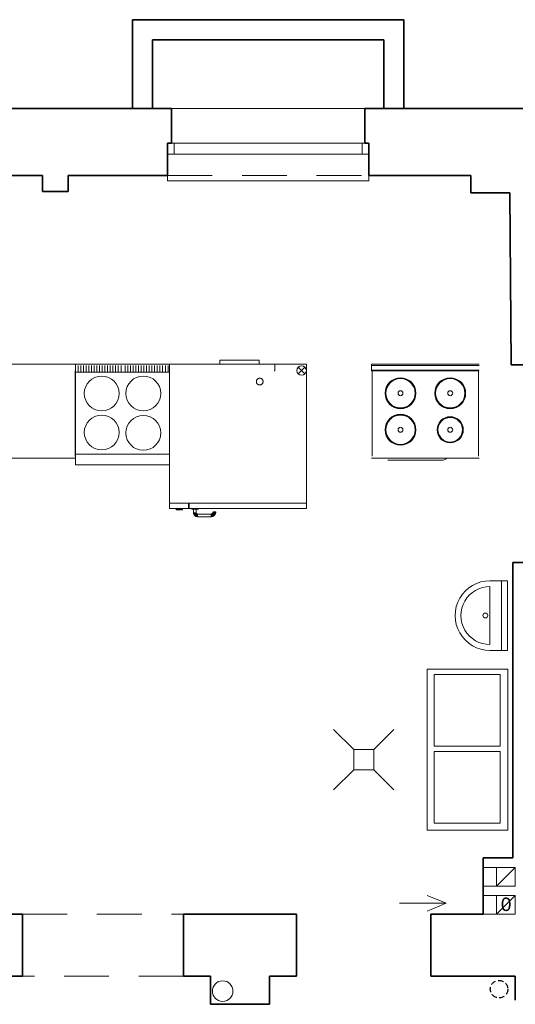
# Model space of a CAD drawing. Extents: x -282929 to -277084, y 175542 to 191450.
# Tile 6 of 30: x -279996 to -279627, y 177250 to 177983. Entities that reach past the tile are written whole.
import ezdxf
from ezdxf.enums import TextEntityAlignment as Align

# ---------------------------------------------------------------- set-up
doc = ezdxf.new("R2010")
doc.units = 0
doc.header["$MEASUREMENT"] = 0
doc.linetypes.add('DASHEDX2', pattern=[1.5, 1, -0.5])
doc.linetypes.add('DGN Style 2', pattern=[55.531736, 33.319042, -22.212694])
for name, color, linetype, lineweight in [('dzrwi', 6, 'CONTINUOUS', 0), ('inwentaryzacja', 7, 'CONTINUOUS', 35), ('kanalizacja', 34, 'CONTINUOUS', 35), ('kominy', 1, 'CONTINUOUS', 0), ('OKNA', 3, 'CONTINUOUS', 20), ('proj.wentylacja', 214, 'CONTINUOUS', 25), ('technologia', 160, 'CONTINUOUS', 35), ('WYPOSAZENIE', 4, 'CONTINUOUS', 0)]:
    doc.layers.add(name, color=color, linetype=linetype, lineweight=lineweight)
doc.styles.add('Style-SWISSLT_1250', font='SWISSLT_1250.shx')

# ---------------------------------------------------------------- blocks, each defined once
blk = doc.blocks.new('*U9')
at = {"layer": 'OKNA', "linetype": 'Continuous'}
for p, q in [((-72, 27), (72, 27)), ((75, 1), (-75, 1)), ((-70, -7), (-70, 1)), ((70, -7), (70, 1)), ((75, -7), (-75, -7)), ((-75, -27), (-75, -23)), ((-75, -27), (75, -27)), ((75, -27), (75, -23))]:
    blk.add_line(p, q, dxfattribs=at)
at = {"layer": 'OKNA', "linetype": 'DGN Style 2'}
blk.add_line((-75, -23), (75, -23), dxfattribs=at)
blk = doc.blocks.new('*U20')
at = {"layer": 'kominy', "linetype": 'Continuous'}
for q in [(-5.78, 3.15), (0, -17.34), (5.78, 3.15)]:
    blk.add_line((0, 17.34), q, dxfattribs=at)
blk = doc.blocks.new('A$C5D6B6965')
at = {"layer": 'WYPOSAZENIE'}
for p, q in [((15, 30), (0, 45)), ((30, 30), (45, 45)), ((15, 30), (30, 30)), ((15, 15), (15, 30)), ((30, 30), (30, 15)), ((15, 15), (0, 0)), ((30, 15), (15, 15)), ((30, 15), (45, 0))]:
    blk.add_line(p, q, dxfattribs=at)

msp = doc.modelspace()

# ---------------------------------------------------------------- linework, layer by layer
at = {"layer": 'dzrwi', "linetype": 'Continuous'}
for p, q in [((-279641.434, 177352.401), (-279651.434, 177352.401)), ((-279651.434, 177338.474), (-279651.434, 177352.401)), ((-279641.434, 177338.401), (-279627.434, 177352.401)), ((-279641.434, 177338.401), (-279651.434, 177338.401)), ((-279641.434, 177331.474), (-279651.434, 177331.474)), ((-279651.434, 177331.474), (-279651.434, 177317.474)), ((-279641.434, 177317.474), (-279627.434, 177331.474)), ((-279641.434, 177317.474), (-279651.434, 177317.474))]:
    msp.add_line(p, q, dxfattribs=at)
at = {"layer": 'dzrwi', "linetype": 'DGN Style 2'}
for p, q in [((-279994.434, 177317.474), (-279874.434, 177317.474)), ((-279874.434, 177271.474), (-279994.434, 177271.474))]:
    msp.add_line(p, q, dxfattribs=at)
at = {"layer": 'dzrwi', "linetype": 'Continuous', "flags": 128}
for points in [[(-279641.434, 177352.401), (-279627.434, 177352.401), (-279627.434, 177338.401), (-279641.434, 177338.401)], [(-279641.434, 177331.474), (-279627.434, 177331.474), (-279627.434, 177317.474), (-279641.434, 177317.474)]]:
    msp.add_lwpolyline(points, close=True, dxfattribs=at)
at = {"layer": 'inwentaryzacja'}
for p, q in [((-279710.434, 177983.474), (-279912.434, 177983.474)), ((-279912.434, 177983.474), (-279912.434, 177917.474)), ((-279710.434, 177983.474), (-279710.434, 177917.474)), ((-279725.434, 177968.474), (-279897.434, 177968.474)), ((-279897.434, 177968.474), (-279897.434, 177917.474)), ((-279725.434, 177968.474), (-279725.434, 177917.474)), ((-280042.434, 177917.474), (-279883.434, 177917.474)), ((-279883.434, 177891.474), (-279883.434, 177917.474)), ((-279739.434, 177917.474), (-279582.434, 177917.474)), ((-279739.434, 177891.474), (-279739.434, 177917.474)), ((-279886.434, 177867.474), (-279886.434, 177891.474)), ((-279886.434, 177891.474), (-279883.434, 177891.474)), ((-279736.434, 177891.474), (-279739.434, 177891.474)), ((-279736.434, 177867.474), (-279736.434, 177891.474)), ((-280039.434, 177867.474), (-279979.434, 177867.474)), ((-279979.434, 177867.474), (-279979.434, 177855.474)), ((-279960.434, 177867.474), (-279960.434, 177855.474)), ((-279960.434, 177867.474), (-279886.434, 177867.474)), ((-279736.434, 177867.474), (-279660.434, 177867.474)), ((-279660.434, 177867.474), (-279660.434, 177854.474)), ((-279979.434, 177855.474), (-279960.434, 177855.474)), ((-279660.434, 177854.474), (-279631.434, 177854.474)), ((-279631.434, 177854.474), (-279630.4, 177726.474)), ((-279582.434, 177726.474), (-279630.4, 177726.474)), ((-279582.434, 177579.474), (-279629.212, 177579.474)), ((-279629.212, 177359.474), (-279629.212, 177579.474)), ((-279651.434, 177359.474), (-279651.434, 177317.474)), ((-279651.434, 177359.474), (-279629.212, 177359.474)), ((-280057.434, 177317.474), (-279994.434, 177317.474)), ((-279994.434, 177271.474), (-279994.434, 177317.474)), ((-279874.434, 177271.474), (-279874.434, 177317.474)), ((-279874.434, 177317.474), (-279790.434, 177317.474)), ((-279790.434, 177271.474), (-279790.434, 177317.474)), ((-279690.434, 177317.474), (-279651.434, 177317.474)), ((-279690.434, 177271.474), (-279690.434, 177317.474)), ((-280057.434, 177271.474), (-279994.434, 177271.474)), ((-279874.434, 177271.474), (-279854.434, 177271.474)), ((-279854.434, 177271.474), (-279854.434, 177250.474)), ((-279810.434, 177271.474), (-279810.434, 177250.474)), ((-279810.434, 177271.474), (-279790.434, 177271.474)), ((-279690.434, 177271.474), (-279627.434, 177271.474)), ((-279627.434, 177271.474), (-279627.434, 177253.474)), ((-279810.434, 177250.474), (-279854.434, 177250.474))]:
    msp.add_line(p, q, dxfattribs=at)
at = {"layer": 'inwentaryzacja', "linetype": 'Continuous'}
for p, q in [((-279886.434, 177883.474), (-279886.434, 177891.474)), ((-279736.434, 177883.474), (-279736.434, 177891.474))]:
    msp.add_line(p, q, dxfattribs=at)
at = {"layer": 'kanalizacja', "color": 34, "linetype": 'Continuous', "lineweight": 20}
msp.add_circle((-279845.312, 177260.298), 7.66, dxfattribs=at)
at = {"layer": 'proj.wentylacja', "linetype": 'DASHEDX2', "ltscale": 4}
msp.add_circle((-279639.54, 177261.772), 6.5, dxfattribs=at)
at = {"layer": 'WYPOSAZENIE', "color": 4}
for p, q in [((-279955.006, 177727.088), (-279955.006, 177723.088)), ((-279885.006, 177727.088), (-279955.006, 177727.088)), ((-279955.006, 177727.088), (-279955.006, 177652.088)), ((-279954.994, 177725.967), (-279954.994, 177721.521)), ((-279952.996, 177721.521), (-279952.996, 177725.967)), ((-279950.992, 177725.967), (-279950.992, 177721.521)), ((-279948.994, 177721.521), (-279948.994, 177725.967)), ((-279946.996, 177725.967), (-279946.996, 177721.521)), ((-279944.992, 177721.521), (-279944.992, 177725.967)), ((-279942.993, 177725.967), (-279942.993, 177721.521)), ((-279940.995, 177721.521), (-279940.995, 177725.967)), ((-279938.991, 177725.967), (-279938.991, 177721.521)), ((-279936.993, 177721.521), (-279936.993, 177725.967)), ((-279934.995, 177725.967), (-279934.995, 177721.521)), ((-279932.991, 177721.521), (-279932.991, 177725.967)), ((-279930.993, 177725.967), (-279930.993, 177721.521)), ((-279928.994, 177721.521), (-279928.994, 177725.967)), ((-279926.99, 177725.967), (-279926.99, 177721.521)), ((-279924.992, 177721.521), (-279924.992, 177725.967)), ((-279922.994, 177725.967), (-279922.994, 177721.521)), ((-279920.99, 177721.521), (-279920.99, 177725.967)), ((-279917.996, 177721.521), (-279917.996, 177725.967)), ((-279915.992, 177725.967), (-279915.992, 177721.521)), ((-279913.994, 177721.521), (-279913.994, 177725.967)), ((-279911.996, 177725.967), (-279911.996, 177721.521)), ((-279909.992, 177721.521), (-279909.992, 177725.967)), ((-279907.993, 177725.967), (-279907.993, 177721.521)), ((-279905.995, 177721.521), (-279905.995, 177725.967)), ((-279903.991, 177725.967), (-279903.991, 177721.521)), ((-279901.993, 177721.521), (-279901.993, 177725.967)), ((-279899.995, 177725.967), (-279899.995, 177721.521)), ((-279897.991, 177721.521), (-279897.991, 177725.967)), ((-279895.993, 177725.967), (-279895.993, 177721.521)), ((-279893.994, 177721.521), (-279893.994, 177725.967)), ((-279891.99, 177725.967), (-279891.99, 177721.521)), ((-279889.992, 177721.521), (-279889.992, 177725.967)), ((-279887.994, 177725.967), (-279887.994, 177721.521)), ((-279885.99, 177721.521), (-279885.99, 177725.967)), ((-279885.006, 177619.475), (-279885.006, 177727.088)), ((-279783.005, 177727.087), (-279885.006, 177727.088)), ((-279885.006, 177727.088), (-279885.006, 177619.475)), ((-279783.005, 177727.087), (-279885.006, 177727.088)), ((-279885.006, 177652.088), (-279885.006, 177727.088)), ((-279847.536, 177730.081), (-279847.536, 177727.088)), ((-279847.536, 177730.081), (-279818.236, 177730.081)), ((-279847.536, 177727.088), (-279847.536, 177730.081)), ((-279818.236, 177730.081), (-279847.536, 177730.081)), ((-279818.236, 177727.088), (-279818.236, 177730.081)), ((-279818.236, 177730.081), (-279818.236, 177727.088)), ((-279806.514, 177726.588), (-279806.514, 177727.088)), ((-279806.514, 177726.088), (-279806.514, 177726.588)), ((-279806.514, 177725.988), (-279806.514, 177726.088)), ((-279806.514, 177723.588), (-279806.514, 177725.988)), ((-279806.514, 177722.588), (-279806.514, 177723.588)), ((-279788.982, 177724.762), (-279784.032, 177719.813)), ((-279784.03, 177724.762), (-279788.98, 177719.813)), ((-279783.005, 177727.087), (-279783.006, 177619.474)), ((-279783.005, 177727.087), (-279783.006, 177619.474)), ((-279654.403, 177727.088), (-279734.403, 177727.088)), ((-279734.403, 177726.588), (-279734.403, 177727.088)), ((-279734.403, 177726.088), (-279734.403, 177726.588)), ((-279734.403, 177726.088), (-279654.403, 177726.088)), ((-279734.403, 177725.988), (-279734.403, 177726.088)), ((-279734.403, 177723.588), (-279734.403, 177725.988)), ((-279734.403, 177722.588), (-279734.403, 177723.588)), ((-279955.014, 177658.588), (-279955.014, 177722.088)), ((-279955.006, 177723.088), (-279955.006, 177721.088)), ((-279955.006, 177721.088), (-279920.006, 177721.088)), ((-279920.006, 177721.088), (-279885.006, 177721.088)), ((-279819.558, 177715.769), (-279819.402, 177715.917)), ((-279819.558, 177715.769), (-279819.402, 177715.917)), ((-279819.402, 177715.917), (-279819.247, 177716.049)), ((-279819.402, 177715.917), (-279819.247, 177716.049)), ((-279819.247, 177716.049), (-279819.068, 177716.165)), ((-279819.247, 177716.049), (-279819.068, 177716.165)), ((-279819.068, 177716.165), (-279818.889, 177716.274)), ((-279819.068, 177716.165), (-279818.889, 177716.274)), ((-279818.889, 177716.274), (-279818.703, 177716.36)), ((-279818.889, 177716.274), (-279818.703, 177716.36)), ((-279818.703, 177716.36), (-279818.508, 177716.438)), ((-279818.703, 177716.36), (-279818.508, 177716.438)), ((-279818.508, 177716.438), (-279818.306, 177716.492)), ((-279818.508, 177716.438), (-279818.306, 177716.492)), ((-279818.306, 177716.492), (-279818.096, 177716.531)), ((-279818.306, 177716.492), (-279818.096, 177716.531)), ((-279818.096, 177716.531), (-279817.886, 177716.554)), ((-279818.096, 177716.531), (-279817.886, 177716.554)), ((-279817.886, 177716.554), (-279817.676, 177716.554)), ((-279817.886, 177716.554), (-279817.676, 177716.554)), ((-279817.676, 177716.554), (-279817.474, 177716.546)), ((-279817.676, 177716.554), (-279817.474, 177716.546)), ((-279817.474, 177716.546), (-279817.264, 177716.515)), ((-279817.474, 177716.546), (-279817.264, 177716.515)), ((-279817.264, 177716.515), (-279817.062, 177716.469)), ((-279817.264, 177716.515), (-279817.062, 177716.469)), ((-279817.062, 177716.469), (-279816.86, 177716.399)), ((-279817.062, 177716.469), (-279816.86, 177716.399)), ((-279816.86, 177716.399), (-279816.666, 177716.321)), ((-279816.86, 177716.399), (-279816.666, 177716.321)), ((-279816.666, 177716.321), (-279816.479, 177716.22)), ((-279816.666, 177716.321), (-279816.479, 177716.22)), ((-279816.479, 177716.22), (-279816.308, 177716.111)), ((-279816.479, 177716.22), (-279816.308, 177716.111)), ((-279816.308, 177716.111), (-279816.137, 177715.987)), ((-279816.308, 177716.111), (-279816.137, 177715.987)), ((-279816.137, 177715.987), (-279815.982, 177715.847)), ((-279816.137, 177715.987), (-279815.982, 177715.847)), ((-279807.014, 177722.088), (-279806.514, 177722.088)), ((-279806.514, 177722.088), (-279806.514, 177722.588)), ((-279654.403, 177722.588), (-279734.403, 177722.588)), ((-279734.403, 177722.588), (-279734.403, 177722.088)), ((-279734.403, 177722.088), (-279733.903, 177722.088)), ((-279654.903, 177722.088), (-279733.903, 177722.088)), ((-279733.903, 177722.088), (-279733.903, 177658.588)), ((-279654.903, 177722.088), (-279654.903, 177658.588)), ((-279820.234, 177714.059), (-279820.226, 177714.269)), ((-279820.234, 177714.059), (-279820.226, 177714.269)), ((-279820.234, 177714.059), (-279820.226, 177713.849)), ((-279820.234, 177714.059), (-279820.226, 177713.849)), ((-279820.226, 177714.269), (-279820.195, 177714.479)), ((-279820.226, 177714.269), (-279820.195, 177714.479)), ((-279820.195, 177713.639), (-279820.226, 177713.849)), ((-279820.226, 177713.849), (-279820.195, 177713.639)), ((-279820.195, 177714.479), (-279820.156, 177714.681)), ((-279820.195, 177714.479), (-279820.156, 177714.681)), ((-279820.195, 177713.639), (-279820.156, 177713.437)), ((-279820.195, 177713.639), (-279820.156, 177713.437)), ((-279820.156, 177714.681), (-279820.094, 177714.883)), ((-279820.156, 177714.681), (-279820.094, 177714.883)), ((-279820.156, 177713.437), (-279820.094, 177713.235)), ((-279820.094, 177713.235), (-279820.156, 177713.437)), ((-279820.094, 177714.883), (-279820.016, 177715.077)), ((-279820.094, 177714.883), (-279820.016, 177715.077)), ((-279820.016, 177713.04), (-279820.094, 177713.235)), ((-279820.094, 177713.235), (-279820.016, 177713.04)), ((-279820.016, 177715.077), (-279819.923, 177715.264)), ((-279820.016, 177715.077), (-279819.923, 177715.264)), ((-279819.923, 177712.854), (-279820.016, 177713.04)), ((-279820.016, 177713.04), (-279819.923, 177712.854)), ((-279819.923, 177715.264), (-279819.814, 177715.442)), ((-279819.923, 177715.264), (-279819.814, 177715.442)), ((-279819.814, 177712.675), (-279819.923, 177712.854)), ((-279819.923, 177712.854), (-279819.814, 177712.675)), ((-279819.814, 177715.442), (-279819.69, 177715.613)), ((-279819.814, 177715.442), (-279819.69, 177715.613)), ((-279819.69, 177712.504), (-279819.814, 177712.675)), ((-279819.814, 177712.675), (-279819.69, 177712.504)), ((-279819.69, 177715.613), (-279819.558, 177715.769)), ((-279819.69, 177715.613), (-279819.558, 177715.769)), ((-279819.558, 177712.348), (-279819.69, 177712.504)), ((-279819.69, 177712.504), (-279819.558, 177712.348)), ((-279819.402, 177712.201), (-279819.558, 177712.348)), ((-279819.402, 177712.201), (-279819.558, 177712.348)), ((-279819.247, 177712.069), (-279819.402, 177712.201)), ((-279819.247, 177712.069), (-279819.402, 177712.201)), ((-279819.068, 177711.944), (-279819.247, 177712.069)), ((-279819.068, 177711.944), (-279819.247, 177712.069)), ((-279818.889, 177711.843), (-279819.068, 177711.944)), ((-279818.889, 177711.843), (-279819.068, 177711.944)), ((-279818.703, 177711.75), (-279818.889, 177711.843)), ((-279818.703, 177711.75), (-279818.889, 177711.843)), ((-279818.508, 177711.68), (-279818.703, 177711.75)), ((-279818.508, 177711.68), (-279818.703, 177711.75)), ((-279818.306, 177711.625), (-279818.508, 177711.68)), ((-279818.306, 177711.625), (-279818.508, 177711.68)), ((-279818.096, 177711.587), (-279818.306, 177711.625)), ((-279818.096, 177711.587), (-279818.306, 177711.625)), ((-279817.886, 177711.563), (-279818.096, 177711.587)), ((-279817.886, 177711.563), (-279818.096, 177711.587)), ((-279817.676, 177711.556), (-279817.886, 177711.563)), ((-279817.676, 177711.556), (-279817.886, 177711.563)), ((-279817.474, 177711.571), (-279817.676, 177711.556)), ((-279817.474, 177711.571), (-279817.676, 177711.556)), ((-279817.264, 177711.602), (-279817.474, 177711.571)), ((-279817.264, 177711.602), (-279817.474, 177711.571)), ((-279817.062, 177711.649), (-279817.264, 177711.602)), ((-279817.062, 177711.649), (-279817.264, 177711.602)), ((-279816.86, 177711.711), (-279817.062, 177711.649)), ((-279816.86, 177711.711), (-279817.062, 177711.649)), ((-279816.666, 177711.797), (-279816.86, 177711.711)), ((-279816.666, 177711.797), (-279816.86, 177711.711)), ((-279816.479, 177711.89), (-279816.666, 177711.797)), ((-279816.479, 177711.89), (-279816.666, 177711.797)), ((-279816.308, 177712.006), (-279816.479, 177711.89)), ((-279816.308, 177712.006), (-279816.479, 177711.89)), ((-279816.137, 177712.131), (-279816.308, 177712.006)), ((-279816.137, 177712.131), (-279816.308, 177712.006)), ((-279815.982, 177712.271), (-279816.137, 177712.131)), ((-279815.982, 177712.271), (-279816.137, 177712.131)), ((-279815.982, 177715.847), (-279815.842, 177715.691)), ((-279815.842, 177715.691), (-279815.982, 177715.847)), ((-279815.842, 177712.426), (-279815.982, 177712.271)), ((-279815.842, 177712.426), (-279815.982, 177712.271)), ((-279815.842, 177715.691), (-279815.71, 177715.528)), ((-279815.71, 177715.528), (-279815.842, 177715.691)), ((-279815.71, 177712.589), (-279815.842, 177712.426)), ((-279815.71, 177712.589), (-279815.842, 177712.426)), ((-279815.71, 177715.528), (-279815.593, 177715.357)), ((-279815.593, 177715.357), (-279815.71, 177715.528)), ((-279815.593, 177712.76), (-279815.71, 177712.589)), ((-279815.593, 177712.76), (-279815.71, 177712.589)), ((-279815.593, 177715.357), (-279815.492, 177715.17)), ((-279815.492, 177715.17), (-279815.593, 177715.357)), ((-279815.492, 177712.947), (-279815.593, 177712.76)), ((-279815.492, 177712.947), (-279815.593, 177712.76)), ((-279815.492, 177715.17), (-279815.406, 177714.976)), ((-279815.406, 177714.976), (-279815.492, 177715.17)), ((-279815.406, 177713.141), (-279815.492, 177712.947)), ((-279815.406, 177713.141), (-279815.492, 177712.947)), ((-279815.406, 177714.976), (-279815.337, 177714.782)), ((-279815.337, 177714.782), (-279815.406, 177714.976)), ((-279815.337, 177713.336), (-279815.406, 177713.141)), ((-279815.337, 177713.336), (-279815.406, 177713.141)), ((-279815.337, 177714.782), (-279815.29, 177714.58)), ((-279815.29, 177714.58), (-279815.337, 177714.782)), ((-279815.29, 177713.538), (-279815.337, 177713.336)), ((-279815.29, 177713.538), (-279815.337, 177713.336)), ((-279815.29, 177714.58), (-279815.251, 177714.37)), ((-279815.251, 177714.37), (-279815.29, 177714.58)), ((-279815.251, 177713.748), (-279815.29, 177713.538)), ((-279815.251, 177713.748), (-279815.29, 177713.538)), ((-279815.251, 177714.37), (-279815.235, 177714.16)), ((-279815.235, 177714.16), (-279815.251, 177714.37)), ((-279815.235, 177713.95), (-279815.251, 177713.748)), ((-279815.235, 177713.95), (-279815.251, 177713.748)), ((-279815.235, 177714.16), (-279815.235, 177713.95)), ((-279815.235, 177713.95), (-279815.235, 177714.16)), ((-279920.006, 177660.088), (-279955.006, 177660.088)), ((-279885.006, 177660.088), (-279920.006, 177660.088)), ((-279885.006, 177652.088), (-279885.006, 177660.088)), ((-279956.014, 177657.088), (-279955.014, 177657.088)), ((-279955.006, 177652.088), (-279885.006, 177652.088)), ((-279654.403, 177657.088), (-279734.403, 177657.088)), ((-279682.199, 177655.488), (-279722.327, 177655.488)), ((-279662.103, 177656.938), (-279662.563, 177656.938)), ((-279661.703, 177656.938), (-279662.103, 177656.938)), ((-279661.243, 177656.938), (-279661.703, 177656.938)), ((-279885.006, 177623.455), (-279885.006, 177623.439)), ((-279885.006, 177623.447), (-279783.006, 177623.446)), ((-279885.006, 177623.439), (-279885.006, 177623.447)), ((-279870.726, 177619.475), (-279870.726, 177623.447)), ((-279870.221, 177623.447), (-279870.221, 177619.475)), ((-279783.006, 177623.439), (-279783.006, 177623.454)), ((-279885.006, 177619.475), (-279783.006, 177619.474)), ((-279885.006, 177619.475), (-279783.006, 177619.474)), ((-279883.506, 177619.467), (-279883.506, 177619.475)), ((-279883.506, 177619.467), (-279883.506, 177619.475)), ((-279879.953, 177618.48), (-279879.953, 177619.475)), ((-279879.953, 177619.475), (-279879.938, 177619.475)), ((-279879.953, 177618.48), (-279879.953, 177619.475)), ((-279879.938, 177618.48), (-279879.953, 177618.48)), ((-279879.938, 177618.48), (-279879.953, 177618.48)), ((-279879.938, 177619.475), (-279879.938, 177618.48)), ((-279879.899, 177618.48), (-279879.938, 177618.48)), ((-279879.899, 177618.48), (-279879.899, 177619.475)), ((-279879.852, 177618.48), (-279879.899, 177618.48)), ((-279879.852, 177618.48), (-279879.852, 177619.475)), ((-279879.782, 177618.48), (-279879.852, 177618.48)), ((-279879.782, 177618.48), (-279879.782, 177619.475)), ((-279879.705, 177618.48), (-279879.782, 177618.48)), ((-279879.705, 177618.48), (-279879.705, 177619.475)), ((-279879.604, 177618.48), (-279879.705, 177618.48)), ((-279879.604, 177618.48), (-279879.604, 177619.475)), ((-279879.495, 177618.48), (-279879.604, 177618.48)), ((-279879.495, 177618.48), (-279879.495, 177619.475)), ((-279879.37, 177618.48), (-279879.495, 177618.48)), ((-279879.37, 177618.48), (-279879.37, 177619.475)), ((-279879.23, 177618.48), (-279879.37, 177618.48)), ((-279879.23, 177618.48), (-279879.23, 177619.475)), ((-279879.083, 177618.48), (-279879.23, 177618.48)), ((-279879.083, 177618.48), (-279879.083, 177619.475)), ((-279878.919, 177618.48), (-279879.083, 177618.48)), ((-279878.919, 177618.48), (-279878.919, 177619.475)), ((-279878.748, 177618.48), (-279878.919, 177618.48)), ((-279878.748, 177618.48), (-279878.748, 177619.475)), ((-279878.577, 177618.48), (-279878.748, 177618.48)), ((-279878.577, 177618.48), (-279878.577, 177619.475)), ((-279878.391, 177618.48), (-279878.577, 177618.48)), ((-279878.391, 177618.48), (-279878.391, 177619.475)), ((-279878.197, 177618.48), (-279878.391, 177618.48)), ((-279878.197, 177618.48), (-279878.197, 177619.475)), ((-279878.002, 177618.48), (-279878.197, 177618.48)), ((-279878.002, 177618.48), (-279878.002, 177619.475)), ((-279877.8, 177618.48), (-279878.002, 177618.48)), ((-279877.8, 177618.48), (-279877.8, 177619.475)), ((-279877.598, 177618.48), (-279877.8, 177618.48)), ((-279877.598, 177618.48), (-279877.598, 177619.475)), ((-279877.396, 177618.48), (-279877.598, 177618.48)), ((-279877.396, 177618.48), (-279877.396, 177619.475)), ((-279877.201, 177618.48), (-279877.396, 177618.48)), ((-279877.201, 177618.48), (-279877.201, 177619.475)), ((-279876.999, 177618.48), (-279877.201, 177618.48)), ((-279876.999, 177618.48), (-279876.999, 177619.475)), ((-279876.805, 177618.48), (-279876.999, 177618.48)), ((-279876.805, 177618.48), (-279876.805, 177619.475)), ((-279876.618, 177618.48), (-279876.805, 177618.48)), ((-279876.618, 177618.48), (-279876.618, 177619.475)), ((-279876.432, 177618.48), (-279876.618, 177618.48)), ((-279876.432, 177618.48), (-279876.432, 177619.475)), ((-279876.261, 177618.48), (-279876.432, 177618.48)), ((-279876.261, 177618.48), (-279876.261, 177619.475)), ((-279876.098, 177618.48), (-279876.261, 177618.48)), ((-279876.098, 177618.48), (-279876.098, 177619.475)), ((-279875.942, 177618.48), (-279876.098, 177618.48)), ((-279875.942, 177618.48), (-279875.942, 177619.475)), ((-279875.794, 177618.48), (-279875.942, 177618.48)), ((-279875.794, 177618.48), (-279875.794, 177619.475)), ((-279875.662, 177618.48), (-279875.794, 177618.48)), ((-279875.662, 177618.48), (-279875.662, 177619.475)), ((-279875.546, 177618.48), (-279875.662, 177618.48)), ((-279875.546, 177618.48), (-279875.546, 177619.475)), ((-279875.445, 177618.48), (-279875.546, 177618.48)), ((-279875.445, 177618.48), (-279875.445, 177619.475)), ((-279875.351, 177618.48), (-279875.445, 177618.48)), ((-279875.351, 177618.48), (-279875.351, 177619.475)), ((-279875.281, 177618.48), (-279875.351, 177618.48)), ((-279875.281, 177618.48), (-279875.281, 177619.475)), ((-279875.219, 177618.48), (-279875.281, 177618.48)), ((-279875.219, 177618.48), (-279875.219, 177619.475)), ((-279875.18, 177618.48), (-279875.219, 177618.48)), ((-279875.18, 177618.48), (-279875.18, 177619.475)), ((-279875.157, 177618.48), (-279875.18, 177618.48)), ((-279875.157, 177618.48), (-279875.157, 177619.475)), ((-279875.141, 177618.48), (-279875.157, 177618.48)), ((-279875.141, 177619.475), (-279875.141, 177618.48)), ((-279872.047, 177619.475), (-279872.047, 177619.467)), ((-279872.047, 177619.475), (-279872.047, 177619.467)), ((-279870.726, 177619.467), (-279870.726, 177619.482)), ((-279870.221, 177619.482), (-279870.221, 177619.467)), ((-279868.153, 177618.977), (-279868.153, 177619.475)), ((-279868.153, 177619.475), (-279868.153, 177618.977)), ((-279868.153, 177619.475), (-279868.153, 177619.467)), ((-279868.153, 177618.977), (-279868.153, 177619.475)), ((-279868.153, 177618.977), (-279868.153, 177619.475)), ((-279868.153, 177618.985), (-279868.153, 177618.969)), ((-279868.153, 177618.977), (-279868.153, 177618.985)), ((-279868.145, 177618.977), (-279868.153, 177618.977)), ((-279868.145, 177618.977), (-279868.153, 177618.977)), ((-279868.122, 177618.977), (-279868.145, 177618.977)), ((-279868.122, 177618.977), (-279868.145, 177618.977)), ((-279868.091, 177618.977), (-279868.122, 177618.977)), ((-279868.091, 177618.977), (-279868.122, 177618.977)), ((-279868.036, 177618.977), (-279868.091, 177618.977)), ((-279868.036, 177618.977), (-279868.091, 177618.977)), ((-279867.974, 177618.977), (-279868.036, 177618.977)), ((-279867.974, 177618.977), (-279868.036, 177618.977)), ((-279867.904, 177618.977), (-279867.974, 177618.977)), ((-279867.904, 177618.977), (-279867.974, 177618.977)), ((-279867.818, 177618.977), (-279867.904, 177618.977)), ((-279867.818, 177618.977), (-279867.904, 177618.977)), ((-279867.717, 177618.977), (-279867.818, 177618.977)), ((-279867.717, 177618.977), (-279867.818, 177618.977)), ((-279867.616, 177618.977), (-279867.717, 177618.977)), ((-279867.616, 177618.977), (-279867.717, 177618.977)), ((-279867.507, 177618.977), (-279867.616, 177618.977)), ((-279867.507, 177618.977), (-279867.616, 177618.977)), ((-279867.391, 177618.977), (-279867.507, 177618.977)), ((-279867.391, 177618.977), (-279867.507, 177618.977)), ((-279867.274, 177618.977), (-279867.391, 177618.977)), ((-279867.274, 177618.977), (-279867.391, 177618.977)), ((-279867.274, 177618.977), (-279867.15, 177618.977)), ((-279867.15, 177618.977), (-279867.274, 177618.977)), ((-279867.15, 177619.475), (-279867.15, 177618.977)), ((-279867.15, 177618.977), (-279867.15, 177619.475)), ((-279867.15, 177619.475), (-279867.15, 177618.977)), ((-279867.15, 177619.475), (-279867.15, 177618.977)), ((-279867.15, 177618.977), (-279864.336, 177618.977)), ((-279866.987, 177618.977), (-279867.15, 177618.977)), ((-279866.987, 177618.977), (-279866.987, 177616.474)), ((-279866.987, 177618.977), (-279864.989, 177618.977)), ((-279866.987, 177618.977), (-279864.989, 177618.977)), ((-279866.987, 177616.474), (-279866.987, 177618.977)), ((-279866.987, 177616.474), (-279866.979, 177616.264)), ((-279866.987, 177616.474), (-279864.989, 177616.474)), ((-279866.979, 177616.264), (-279866.987, 177616.474)), ((-279866.987, 177616.474), (-279864.989, 177616.474)), ((-279864.989, 177616.474), (-279866.987, 177616.474)), ((-279864.989, 177616.404), (-279866.979, 177616.264)), ((-279866.979, 177616.264), (-279864.989, 177616.404)), ((-279866.979, 177616.264), (-279864.989, 177616.404)), ((-279866.979, 177616.264), (-279866.956, 177616.054)), ((-279866.956, 177616.054), (-279866.979, 177616.264)), ((-279864.981, 177616.334), (-279866.956, 177616.054)), ((-279866.956, 177616.054), (-279864.981, 177616.334)), ((-279866.956, 177616.054), (-279864.981, 177616.334)), ((-279866.956, 177616.054), (-279866.917, 177615.836)), ((-279866.917, 177615.836), (-279866.956, 177616.054)), ((-279864.965, 177616.264), (-279866.917, 177615.836)), ((-279866.917, 177615.836), (-279864.965, 177616.264)), ((-279866.917, 177615.836), (-279864.965, 177616.264)), ((-279866.917, 177615.836), (-279866.87, 177615.634)), ((-279866.87, 177615.634), (-279866.917, 177615.836)), ((-279864.95, 177616.194), (-279866.87, 177615.634)), ((-279866.87, 177615.634), (-279864.95, 177616.194)), ((-279866.87, 177615.634), (-279864.95, 177616.194)), ((-279866.87, 177615.634), (-279866.8, 177615.432)), ((-279866.8, 177615.432), (-279866.87, 177615.634)), ((-279864.927, 177616.124), (-279866.8, 177615.432)), ((-279866.8, 177615.432), (-279864.927, 177616.124)), ((-279866.8, 177615.432), (-279864.927, 177616.124)), ((-279866.8, 177615.432), (-279866.715, 177615.23)), ((-279866.715, 177615.23), (-279866.8, 177615.432)), ((-279864.895, 177616.062), (-279866.715, 177615.23)), ((-279866.715, 177615.23), (-279864.895, 177616.062)), ((-279866.715, 177615.23), (-279864.895, 177616.062)), ((-279866.715, 177615.23), (-279866.621, 177615.036)), ((-279866.621, 177615.036), (-279866.715, 177615.23)), ((-279864.864, 177616), (-279866.621, 177615.036)), ((-279866.621, 177615.036), (-279864.864, 177616)), ((-279866.621, 177615.036), (-279864.864, 177616)), ((-279866.621, 177615.036), (-279866.512, 177614.857)), ((-279866.512, 177614.857), (-279866.621, 177615.036)), ((-279864.833, 177615.937), (-279866.512, 177614.857)), ((-279866.512, 177614.857), (-279864.833, 177615.937)), ((-279866.512, 177614.857), (-279864.833, 177615.937)), ((-279866.512, 177614.857), (-279866.388, 177614.678)), ((-279866.388, 177614.678), (-279866.512, 177614.857)), ((-279864.787, 177615.875), (-279866.388, 177614.678)), ((-279866.388, 177614.678), (-279864.787, 177615.875)), ((-279866.388, 177614.678), (-279864.787, 177615.875)), ((-279866.388, 177614.678), (-279866.256, 177614.515)), ((-279866.256, 177614.515), (-279866.388, 177614.678)), ((-279864.748, 177615.821), (-279866.256, 177614.515)), ((-279866.256, 177614.515), (-279864.748, 177615.821)), ((-279866.256, 177614.515), (-279864.748, 177615.821)), ((-279866.256, 177614.515), (-279866.108, 177614.359)), ((-279866.108, 177614.359), (-279866.256, 177614.515)), ((-279864.693, 177615.766), (-279866.108, 177614.359)), ((-279866.108, 177614.359), (-279864.693, 177615.766)), ((-279866.108, 177614.359), (-279864.693, 177615.766)), ((-279865.953, 177614.212), (-279866.108, 177614.359)), ((-279865.953, 177614.212), (-279866.108, 177614.359)), ((-279864.647, 177615.72), (-279865.953, 177614.212)), ((-279865.953, 177614.212), (-279864.647, 177615.72)), ((-279865.953, 177614.212), (-279864.647, 177615.72)), ((-279865.789, 177614.072), (-279865.953, 177614.212)), ((-279865.789, 177614.072), (-279865.953, 177614.212)), ((-279864.585, 177615.673), (-279865.789, 177614.072)), ((-279865.789, 177614.072), (-279864.585, 177615.673)), ((-279865.789, 177614.072), (-279864.585, 177615.673)), ((-279865.611, 177613.955), (-279865.789, 177614.072)), ((-279865.611, 177613.955), (-279865.789, 177614.072)), ((-279864.53, 177615.634), (-279865.611, 177613.955)), ((-279865.611, 177613.955), (-279864.53, 177615.634)), ((-279865.611, 177613.955), (-279864.53, 177615.634)), ((-279865.424, 177613.846), (-279865.611, 177613.955)), ((-279865.424, 177613.846), (-279865.611, 177613.955)), ((-279864.468, 177615.603), (-279865.424, 177613.846)), ((-279865.424, 177613.846), (-279864.468, 177615.603)), ((-279865.424, 177613.846), (-279864.468, 177615.603)), ((-279865.238, 177613.745), (-279865.424, 177613.846)), ((-279865.238, 177613.745), (-279865.424, 177613.846)), ((-279864.406, 177615.564), (-279865.238, 177613.745)), ((-279865.238, 177613.745), (-279864.406, 177615.564)), ((-279865.238, 177613.745), (-279864.406, 177615.564)), ((-279865.035, 177613.668), (-279865.238, 177613.745)), ((-279865.035, 177613.668), (-279865.238, 177613.745)), ((-279864.336, 177615.541), (-279865.035, 177613.668)), ((-279865.035, 177613.668), (-279864.336, 177615.541)), ((-279865.035, 177613.668), (-279864.336, 177615.541)), ((-279864.833, 177613.598), (-279865.035, 177613.668)), ((-279864.833, 177613.598), (-279865.035, 177613.668)), ((-279864.989, 177618.977), (-279864.989, 177616.474)), ((-279864.989, 177618.977), (-279864.989, 177616.474)), ((-279864.989, 177618.977), (-279864.336, 177618.977)), ((-279864.989, 177616.404), (-279864.989, 177616.474)), ((-279864.989, 177616.404), (-279864.989, 177616.474)), ((-279864.981, 177616.334), (-279864.989, 177616.404)), ((-279864.981, 177616.334), (-279864.989, 177616.404)), ((-279864.965, 177616.264), (-279864.981, 177616.334)), ((-279864.965, 177616.264), (-279864.981, 177616.334)), ((-279864.95, 177616.194), (-279864.965, 177616.264)), ((-279864.95, 177616.194), (-279864.965, 177616.264)), ((-279864.927, 177616.124), (-279864.95, 177616.194)), ((-279864.927, 177616.124), (-279864.95, 177616.194)), ((-279864.895, 177616.062), (-279864.927, 177616.124)), ((-279864.895, 177616.062), (-279864.927, 177616.124)), ((-279864.864, 177616), (-279864.895, 177616.062)), ((-279864.864, 177616), (-279864.895, 177616.062)), ((-279864.833, 177615.937), (-279864.864, 177616)), ((-279864.833, 177615.937), (-279864.864, 177616)), ((-279864.787, 177615.875), (-279864.833, 177615.937)), ((-279864.787, 177615.875), (-279864.833, 177615.937)), ((-279864.274, 177615.518), (-279864.833, 177613.598)), ((-279864.833, 177613.598), (-279864.274, 177615.518)), ((-279864.833, 177613.598), (-279864.274, 177615.518)), ((-279864.748, 177615.821), (-279864.787, 177615.875)), ((-279864.748, 177615.821), (-279864.787, 177615.875)), ((-279864.693, 177615.766), (-279864.748, 177615.821)), ((-279864.693, 177615.766), (-279864.748, 177615.821)), ((-279864.647, 177615.72), (-279864.693, 177615.766)), ((-279864.647, 177615.72), (-279864.693, 177615.766)), ((-279864.585, 177615.673), (-279864.647, 177615.72)), ((-279864.585, 177615.673), (-279864.647, 177615.72)), ((-279864.204, 177615.502), (-279864.623, 177613.543)), ((-279864.623, 177613.543), (-279864.204, 177615.502)), ((-279864.623, 177613.543), (-279864.204, 177615.502)), ((-279864.53, 177615.634), (-279864.585, 177615.673)), ((-279864.53, 177615.634), (-279864.585, 177615.673)), ((-279864.468, 177615.603), (-279864.53, 177615.634)), ((-279864.468, 177615.603), (-279864.53, 177615.634)), ((-279864.406, 177615.564), (-279864.468, 177615.603)), ((-279864.406, 177615.564), (-279864.468, 177615.603)), ((-279864.134, 177615.487), (-279864.414, 177613.504)), ((-279864.414, 177613.504), (-279864.134, 177615.487)), ((-279864.414, 177613.504), (-279864.134, 177615.487)), ((-279864.336, 177615.541), (-279864.406, 177615.564)), ((-279864.336, 177615.541), (-279864.406, 177615.564)), ((-279864.336, 177618.977), (-279864.336, 177619.475)), ((-279864.336, 177618.977), (-279864.336, 177619.475)), ((-279864.336, 177619.475), (-279864.336, 177618.977)), ((-279864.336, 177618.977), (-279864.336, 177619.475)), ((-279864.219, 177618.977), (-279864.336, 177618.977)), ((-279864.219, 177618.977), (-279864.336, 177618.977)), ((-279864.336, 177615.541), (-279864.274, 177615.518)), ((-279864.274, 177615.518), (-279864.336, 177615.541)), ((-279864.274, 177615.518), (-279864.204, 177615.502)), ((-279864.204, 177615.502), (-279864.274, 177615.518)), ((-279864.103, 177618.977), (-279864.219, 177618.977)), ((-279864.103, 177618.977), (-279864.219, 177618.977)), ((-279864.204, 177615.502), (-279864.134, 177615.487)), ((-279864.134, 177615.487), (-279864.204, 177615.502)), ((-279864.056, 177615.479), (-279864.204, 177613.481)), ((-279864.204, 177613.481), (-279864.056, 177615.479)), ((-279864.204, 177613.481), (-279864.056, 177615.479)), ((-279864.134, 177615.487), (-279864.056, 177615.479)), ((-279864.056, 177615.479), (-279864.134, 177615.487)), ((-279863.986, 177618.977), (-279864.103, 177618.977)), ((-279863.986, 177618.977), (-279864.103, 177618.977)), ((-279864.056, 177615.479), (-279863.986, 177615.479)), ((-279863.986, 177615.479), (-279864.056, 177615.479)), ((-279863.877, 177618.977), (-279863.986, 177618.977)), ((-279863.877, 177618.977), (-279863.986, 177618.977)), ((-279853.989, 177615.479), (-279863.986, 177615.479)), ((-279863.986, 177613.481), (-279863.986, 177615.479)), ((-279863.986, 177615.479), (-279853.989, 177615.479)), ((-279863.986, 177615.479), (-279863.986, 177613.481)), ((-279863.986, 177615.479), (-279863.986, 177613.481)), ((-279863.986, 177613.481), (-279853.989, 177613.481)), ((-279853.989, 177613.481), (-279863.986, 177613.481)), ((-279863.768, 177618.977), (-279863.877, 177618.977)), ((-279863.768, 177618.977), (-279863.877, 177618.977)), ((-279863.675, 177618.977), (-279863.768, 177618.977)), ((-279863.675, 177618.977), (-279863.768, 177618.977)), ((-279863.589, 177618.977), (-279863.675, 177618.977)), ((-279863.589, 177618.977), (-279863.675, 177618.977)), ((-279863.519, 177618.977), (-279863.589, 177618.977)), ((-279863.519, 177618.977), (-279863.589, 177618.977)), ((-279863.457, 177618.977), (-279863.519, 177618.977)), ((-279863.457, 177618.977), (-279863.519, 177618.977)), ((-279863.403, 177618.977), (-279863.457, 177618.977)), ((-279863.403, 177618.977), (-279863.457, 177618.977)), ((-279863.372, 177618.977), (-279863.403, 177618.977)), ((-279863.372, 177618.977), (-279863.403, 177618.977)), ((-279863.348, 177618.977), (-279863.372, 177618.977)), ((-279863.348, 177618.977), (-279863.372, 177618.977)), ((-279863.341, 177618.977), (-279863.348, 177618.977)), ((-279863.348, 177618.977), (-279863.341, 177618.977)), ((-279863.341, 177618.977), (-279863.348, 177618.977)), ((-279863.341, 177619.475), (-279863.341, 177618.977)), ((-279863.341, 177619.475), (-279863.341, 177618.977)), ((-279863.341, 177619.467), (-279863.341, 177619.475)), ((-279863.341, 177618.977), (-279863.341, 177619.475)), ((-279863.341, 177619.475), (-279863.341, 177618.977)), ((-279863.341, 177618.985), (-279863.341, 177618.969)), ((-279853.989, 177615.479), (-279853.888, 177615.479)), ((-279853.989, 177613.481), (-279853.989, 177615.479)), ((-279853.888, 177615.479), (-279853.989, 177615.479)), ((-279853.989, 177615.479), (-279853.989, 177613.481)), ((-279853.989, 177615.479), (-279853.989, 177613.481)), ((-279853.989, 177613.481), (-279853.756, 177613.481)), ((-279853.756, 177613.481), (-279853.989, 177613.481)), ((-279853.888, 177615.479), (-279853.794, 177615.487)), ((-279853.794, 177615.487), (-279853.888, 177615.479)), ((-279853.888, 177615.479), (-279853.756, 177613.481)), ((-279853.888, 177615.479), (-279853.756, 177613.481)), ((-279853.756, 177613.481), (-279853.888, 177615.479)), ((-279853.794, 177615.487), (-279853.693, 177615.502)), ((-279853.794, 177615.487), (-279853.693, 177615.502)), ((-279853.794, 177615.487), (-279853.53, 177613.504)), ((-279853.794, 177615.487), (-279853.53, 177613.504)), ((-279853.53, 177613.504), (-279853.794, 177615.487)), ((-279853.53, 177613.504), (-279853.756, 177613.481)), ((-279853.53, 177613.504), (-279853.756, 177613.481)), ((-279853.693, 177615.502), (-279853.6, 177615.525)), ((-279853.6, 177615.525), (-279853.693, 177615.502)), ((-279853.693, 177615.502), (-279853.305, 177613.543)), ((-279853.693, 177615.502), (-279853.305, 177613.543)), ((-279853.305, 177613.543), (-279853.693, 177615.502)), ((-279853.6, 177615.525), (-279853.507, 177615.556)), ((-279853.507, 177615.556), (-279853.6, 177615.525)), ((-279853.6, 177615.525), (-279853.079, 177613.597)), ((-279853.6, 177615.525), (-279853.079, 177613.597)), ((-279853.079, 177613.597), (-279853.6, 177615.525)), ((-279853.305, 177613.543), (-279853.53, 177613.504)), ((-279853.305, 177613.543), (-279853.53, 177613.504)), ((-279853.507, 177615.556), (-279853.414, 177615.588)), ((-279853.414, 177615.588), (-279853.507, 177615.556)), ((-279853.507, 177615.556), (-279852.862, 177613.66)), ((-279853.507, 177615.556), (-279852.862, 177613.66)), ((-279852.862, 177613.66), (-279853.507, 177615.556)), ((-279853.414, 177615.588), (-279853.328, 177615.634)), ((-279853.328, 177615.634), (-279853.414, 177615.588)), ((-279853.414, 177615.588), (-279852.652, 177613.745)), ((-279853.414, 177615.588), (-279852.652, 177613.745)), ((-279852.652, 177613.745), (-279853.414, 177615.588)), ((-279853.328, 177615.634), (-279853.235, 177615.681)), ((-279853.328, 177615.634), (-279853.235, 177615.681)), ((-279853.328, 177615.634), (-279852.442, 177613.838)), ((-279853.328, 177615.634), (-279852.442, 177613.838)), ((-279852.442, 177613.838), (-279853.328, 177615.634)), ((-279853.079, 177613.597), (-279853.305, 177613.543)), ((-279853.079, 177613.597), (-279853.305, 177613.543)), ((-279853.235, 177615.681), (-279853.157, 177615.727)), ((-279853.157, 177615.727), (-279853.235, 177615.681)), ((-279853.235, 177615.681), (-279852.24, 177613.947)), ((-279853.235, 177615.681), (-279852.24, 177613.947)), ((-279852.24, 177613.947), (-279853.235, 177615.681)), ((-279853.157, 177615.727), (-279853.071, 177615.79)), ((-279853.071, 177615.79), (-279853.157, 177615.727)), ((-279853.157, 177615.727), (-279852.045, 177614.064)), ((-279853.157, 177615.727), (-279852.045, 177614.064)), ((-279852.045, 177614.064), (-279853.157, 177615.727)), ((-279852.862, 177613.66), (-279853.079, 177613.597)), ((-279852.862, 177613.66), (-279853.079, 177613.597)), ((-279853.071, 177615.79), (-279853.001, 177615.852)), ((-279853.001, 177615.852), (-279853.071, 177615.79)), ((-279853.071, 177615.79), (-279851.859, 177614.204)), ((-279853.071, 177615.79), (-279851.859, 177614.204)), ((-279851.859, 177614.204), (-279853.071, 177615.79)), ((-279853.001, 177615.852), (-279852.924, 177615.914)), ((-279852.924, 177615.914), (-279853.001, 177615.852)), ((-279853.001, 177615.852), (-279851.68, 177614.344)), ((-279853.001, 177615.852), (-279851.68, 177614.344)), ((-279851.68, 177614.344), (-279853.001, 177615.852)), ((-279852.924, 177615.914), (-279852.862, 177615.992)), ((-279852.924, 177615.914), (-279852.862, 177615.992)), ((-279852.924, 177615.914), (-279851.517, 177614.499)), ((-279852.924, 177615.914), (-279851.517, 177614.499)), ((-279851.517, 177614.499), (-279852.924, 177615.914)), ((-279852.862, 177615.992), (-279852.799, 177616.062)), ((-279852.862, 177615.992), (-279852.799, 177616.062)), ((-279852.862, 177615.992), (-279851.353, 177614.67)), ((-279852.862, 177615.992), (-279851.353, 177614.67)), ((-279851.353, 177614.67), (-279852.862, 177615.992)), ((-279852.652, 177613.745), (-279852.862, 177613.66)), ((-279852.652, 177613.745), (-279852.862, 177613.66)), ((-279852.799, 177616.062), (-279852.737, 177616.147)), ((-279852.799, 177616.062), (-279852.737, 177616.147)), ((-279852.799, 177616.062), (-279851.214, 177614.849)), ((-279852.799, 177616.062), (-279851.214, 177614.849)), ((-279851.214, 177614.849), (-279852.799, 177616.062)), ((-279852.737, 177616.147), (-279852.691, 177616.225)), ((-279852.737, 177616.147), (-279852.691, 177616.225)), ((-279852.737, 177616.147), (-279851.081, 177615.036)), ((-279852.737, 177616.147), (-279851.081, 177615.036)), ((-279851.081, 177615.036), (-279852.737, 177616.147)), ((-279852.691, 177616.225), (-279852.644, 177616.311)), ((-279852.691, 177616.225), (-279852.644, 177616.311)), ((-279852.691, 177616.225), (-279850.957, 177615.23)), ((-279852.691, 177616.225), (-279850.957, 177615.23)), ((-279850.957, 177615.23), (-279852.691, 177616.225)), ((-279852.442, 177613.838), (-279852.652, 177613.745)), ((-279852.442, 177613.838), (-279852.652, 177613.745)), ((-279852.644, 177616.311), (-279852.605, 177616.404)), ((-279852.644, 177616.311), (-279852.605, 177616.404)), ((-279852.644, 177616.311), (-279850.848, 177615.432)), ((-279852.644, 177616.311), (-279850.848, 177615.432)), ((-279850.848, 177615.432), (-279852.644, 177616.311)), ((-279852.605, 177616.404), (-279852.566, 177616.497)), ((-279852.605, 177616.404), (-279852.566, 177616.497)), ((-279852.605, 177616.404), (-279850.755, 177615.634)), ((-279852.605, 177616.404), (-279850.755, 177615.634)), ((-279850.755, 177615.634), (-279852.605, 177616.404)), ((-279852.566, 177616.497), (-279852.535, 177616.59)), ((-279852.566, 177616.497), (-279852.535, 177616.59)), ((-279852.566, 177616.497), (-279850.677, 177615.852)), ((-279852.566, 177616.497), (-279850.677, 177615.852)), ((-279850.677, 177615.852), (-279852.566, 177616.497)), ((-279852.535, 177616.59), (-279852.52, 177616.684)), ((-279852.535, 177616.59), (-279852.52, 177616.684)), ((-279852.535, 177616.59), (-279850.607, 177616.07)), ((-279852.535, 177616.59), (-279850.607, 177616.07)), ((-279850.607, 177616.07), (-279852.535, 177616.59)), ((-279852.52, 177616.684), (-279852.504, 177616.785)), ((-279852.52, 177616.684), (-279852.504, 177616.785)), ((-279852.52, 177616.684), (-279850.553, 177616.295)), ((-279852.52, 177616.684), (-279850.553, 177616.295)), ((-279850.553, 177616.295), (-279852.52, 177616.684)), ((-279852.504, 177616.785), (-279852.488, 177616.878)), ((-279852.488, 177616.878), (-279852.504, 177616.785)), ((-279852.504, 177616.785), (-279850.514, 177616.52)), ((-279852.504, 177616.785), (-279850.514, 177616.52)), ((-279850.514, 177616.52), (-279852.504, 177616.785)), ((-279852.488, 177616.979), (-279850.491, 177616.979)), ((-279852.488, 177616.878), (-279852.488, 177616.979)), ((-279852.488, 177616.979), (-279850.491, 177616.979)), ((-279852.488, 177616.878), (-279852.488, 177616.979)), ((-279852.488, 177616.878), (-279850.498, 177616.746)), ((-279850.498, 177616.746), (-279852.488, 177616.878)), ((-279850.498, 177616.746), (-279852.488, 177616.878)), ((-279852.24, 177613.947), (-279852.442, 177613.838)), ((-279852.24, 177613.947), (-279852.442, 177613.838)), ((-279852.045, 177614.064), (-279852.24, 177613.947)), ((-279852.045, 177614.064), (-279852.24, 177613.947)), ((-279851.859, 177614.204), (-279852.045, 177614.064)), ((-279851.859, 177614.204), (-279852.045, 177614.064)), ((-279851.68, 177614.344), (-279851.859, 177614.204)), ((-279851.68, 177614.344), (-279851.859, 177614.204)), ((-279851.517, 177614.499), (-279851.68, 177614.344)), ((-279851.517, 177614.499), (-279851.68, 177614.344)), ((-279851.353, 177614.67), (-279851.517, 177614.499)), ((-279851.353, 177614.67), (-279851.517, 177614.499)), ((-279851.214, 177614.849), (-279851.353, 177614.67)), ((-279851.214, 177614.849), (-279851.353, 177614.67)), ((-279851.081, 177615.036), (-279851.214, 177614.849)), ((-279851.081, 177615.036), (-279851.214, 177614.849)), ((-279850.957, 177615.23), (-279851.081, 177615.036)), ((-279850.957, 177615.23), (-279851.081, 177615.036)), ((-279850.848, 177615.432), (-279850.957, 177615.23)), ((-279850.848, 177615.432), (-279850.957, 177615.23)), ((-279850.755, 177615.634), (-279850.848, 177615.432)), ((-279850.755, 177615.634), (-279850.848, 177615.432)), ((-279850.677, 177615.852), (-279850.755, 177615.634)), ((-279850.677, 177615.852), (-279850.755, 177615.634)), ((-279850.607, 177616.07), (-279850.677, 177615.852)), ((-279850.607, 177616.07), (-279850.677, 177615.852)), ((-279850.553, 177616.295), (-279850.607, 177616.07)), ((-279850.553, 177616.295), (-279850.607, 177616.07)), ((-279850.514, 177616.52), (-279850.553, 177616.295)), ((-279850.514, 177616.52), (-279850.553, 177616.295)), ((-279850.498, 177616.746), (-279850.514, 177616.52)), ((-279850.498, 177616.746), (-279850.514, 177616.52)), ((-279850.491, 177616.979), (-279850.498, 177616.746)), ((-279850.498, 177616.746), (-279850.491, 177616.979))]:
    msp.add_line(p, q, dxfattribs=at)
at = {"layer": 'WYPOSAZENIE'}
for p, q in [((-279646.303, 177565.802), (-279633.322, 177565.802)), ((-279637.663, 177565.802), (-279633.322, 177565.802)), ((-279637.663, 177513.962), (-279637.663, 177565.802)), ((-279633.322, 177513.962), (-279633.322, 177565.802)), ((-279646.303, 177518.282), (-279646.303, 177561.482)), ((-279637.663, 177513.962), (-279646.303, 177513.962)), ((-279637.663, 177513.962), (-279633.322, 177513.962)), ((-279692.974, 177499.991), (-279633, 177500.004)), ((-279692.974, 177499.991), (-279692.974, 177379.991)), ((-279632.974, 177379.991), (-279633, 177500.004)), ((-279692.974, 177379.991), (-279632.974, 177379.991))]:
    msp.add_line(p, q, dxfattribs=at)
at = {"layer": 'WYPOSAZENIE', "color": 4}
msp.add_lwpolyline([(-279955.006, 177657.088), (-280015.006, 177657.088), (-280015.006, 177727.088), (-279955.006, 177727.088)], close=True, dxfattribs=at)
at = {"layer": 'WYPOSAZENIE'}
for points in [[(-279638.727, 177495.976), (-279687.864, 177495.976), (-279687.864, 177442.559), (-279638.727, 177442.559)], [(-279638.727, 177438.786), (-279687.864, 177438.786), (-279687.864, 177385.369), (-279638.727, 177385.369)]]:
    msp.add_lwpolyline(points, close=True, dxfattribs=at)
at = {"layer": 'WYPOSAZENIE', "color": 4}
for centre, radius in [((-279712.903, 177705.388), 11.5), ((-279712.903, 177705.388), 11.409), ((-279712.903, 177705.388), 10.98), ((-279712.903, 177705.388), 10.909), ((-279675.903, 177705.388), 11.5), ((-279675.903, 177705.388), 11.409), ((-279675.903, 177705.388), 10.98), ((-279675.903, 177705.388), 10.909), ((-279712.903, 177705.388), 1.845), ((-279675.903, 177705.388), 1.845), ((-279712.903, 177678.194), 11.5), ((-279712.903, 177678.194), 11.409), ((-279712.903, 177678.194), 10.98), ((-279712.903, 177678.194), 10.909), ((-279675.911, 177678.194), 9.742), ((-279675.911, 177678.194), 9.651), ((-279675.911, 177678.194), 9.222), ((-279675.903, 177678.194), 9.159), ((-279712.903, 177678.194), 1.845), ((-279675.903, 177678.194), 1.845)]:
    msp.add_circle(centre, radius, dxfattribs=at)
msp.add_arc((-279682.199, 177660.088), 4.6, 270, 319.294293, dxfattribs=at)
for centre, major_axis, start_param, end_param in [((-279786.506, 177722.288), (2.475, 2.475), 5.4977804, 11.7809657), ((-279935.365, 177705.232), (0.044, 12.959), -1.567432, 4.7157533), ((-279904.365, 177705.26), (0.044, 12.959), -1.567432, 4.7157533), ((-279935.365, 177676.194), (0.044, 12.959), -1.567432, 4.7157533), ((-279904.365, 177675.844), (0.044, 12.959), -1.567432, 4.7157533)]:
    msp.add_ellipse(centre, major_axis=major_axis, ratio=1, start_param=start_param, end_param=end_param, dxfattribs=at)
at = {"layer": 'WYPOSAZENIE', "extrusion": (0, 0, -1)}
for centre, major_axis, start_param in [((-279646.303, 177539.882), (-18.328, 18.328), 3.9269908), ((-279646.303, 177539.882), (-15.274, 15.274), 3.9269908), ((-279649.779, 177539.882), (1.279, 1.279), 0.7853982)]:
    msp.add_ellipse(centre, major_axis=major_axis, ratio=1, start_param=start_param, end_param=7.0685835, dxfattribs=at)
at = {"layer": 'WYPOSAZENIE', "color": 4}
for points, knots in [([(-279662.563, 177656.938), (-279662.563, 177656.938), (-279662.563, 177656.941), (-279662.565, 177656.955), (-279662.566, 177656.965), (-279662.568, 177656.99), (-279662.569, 177657.006), (-279662.572, 177657.043), (-279662.574, 177657.065), (-279662.576, 177657.088), (-279662.576, 177657.088), (-279662.576, 177657.088)], [23.2709857, 23.2709857, 23.2709857, 23.2709857, 24.2619567, 24.2619567, 25.2529276, 25.2529276, 26.1982167, 26.1982167, 27.1435059, 27.1435059, 27.1505995, 27.1505995, 27.1505995, 27.1505995]), ([(-279662.103, 177657.088), (-279662.103, 177657.087), (-279662.103, 177657.086), (-279662.103, 177657.063), (-279662.103, 177657.041), (-279662.103, 177657.004), (-279662.103, 177656.988), (-279662.103, 177656.964), (-279662.103, 177656.954), (-279662.103, 177656.941), (-279662.103, 177656.938), (-279662.103, 177656.938)], [3.6551965, 3.6551965, 3.6551965, 3.6551965, 3.7010152, 3.7010152, 4.6294304, 4.6294304, 5.5578456, 5.5578456, 6.4892661, 6.4892661, 7.4206867, 7.4206867, 7.4206867, 7.4206867]), ([(-279662.103, 177656.938), (-279662.103, 177656.938), (-279662.103, 177656.941), (-279662.103, 177656.954), (-279662.103, 177656.964), (-279662.103, 177656.988), (-279662.103, 177657.004), (-279662.103, 177657.041), (-279662.103, 177657.063), (-279662.103, 177657.086), (-279662.103, 177657.087), (-279662.103, 177657.088)], [22.2798303, 22.2798303, 22.2798303, 22.2798303, 23.2112509, 23.2112509, 24.1426714, 24.1426714, 25.0710866, 25.0710866, 25.9995017, 25.9995017, 26.0453205, 26.0453205, 26.0453205, 26.0453205]), ([(-279661.703, 177656.938), (-279661.703, 177656.938), (-279661.703, 177656.941), (-279661.703, 177656.954), (-279661.703, 177656.964), (-279661.703, 177656.988), (-279661.703, 177657.004), (-279661.703, 177657.041), (-279661.703, 177657.063), (-279661.703, 177657.086), (-279661.703, 177657.087), (-279661.703, 177657.088)], [22.2798303, 22.2798303, 22.2798303, 22.2798303, 23.2112509, 23.2112509, 24.1426714, 24.1426714, 25.0710866, 25.0710866, 25.9995017, 25.9995017, 26.0453205, 26.0453205, 26.0453205, 26.0453205]), ([(-279661.703, 177657.088), (-279661.703, 177657.087), (-279661.703, 177657.086), (-279661.703, 177657.063), (-279661.703, 177657.041), (-279661.703, 177657.004), (-279661.703, 177656.988), (-279661.703, 177656.964), (-279661.703, 177656.954), (-279661.703, 177656.941), (-279661.703, 177656.938), (-279661.703, 177656.938)], [3.6551965, 3.6551965, 3.6551965, 3.6551965, 3.7010152, 3.7010152, 4.6294304, 4.6294304, 5.5578456, 5.5578456, 6.4892661, 6.4892661, 7.4206867, 7.4206867, 7.4206867, 7.4206867]), ([(-279661.23, 177657.088), (-279661.23, 177657.088), (-279661.23, 177657.088), (-279661.232, 177657.065), (-279661.234, 177657.043), (-279661.237, 177657.006), (-279661.239, 177656.99), (-279661.241, 177656.965), (-279661.242, 177656.955), (-279661.243, 177656.941), (-279661.243, 177656.938), (-279661.243, 177656.938)], [3.6661539, 3.6661539, 3.6661539, 3.6661539, 3.6732475, 3.6732475, 4.6185367, 4.6185367, 5.5638258, 5.5638258, 6.5547967, 6.5547967, 7.5457677, 7.5457677, 7.5457677, 7.5457677])]:
    msp.add_open_spline(points, degree=3, knots=knots, dxfattribs=at)

# ---------------------------------------------------------------- block references
at = {"layer": 'dzrwi', "linetype": 'DGN Style 2'}
msp.add_blockref('*U9', (-279811.431, 177890.472), dxfattribs=at)
at = {"layer": 'inwentaryzacja', "linetype": 'Continuous', "rotation": 270}
msp.add_blockref('*U20', (-279696.228, 177325.701), dxfattribs=at)
at = {"layer": 'technologia'}
msp.add_blockref('A$C5D6B6965', (-279762.762, 177410.097), dxfattribs=at)

# ---------------------------------------------------------------- texts
at = {"layer": 'dzrwi', "linetype": 'Continuous', "style": 'Style-SWISSLT_1250'}
msp.add_text('0', height=10, dxfattribs=at).set_placement((-279634.278, 177324.915), align=Align.MIDDLE_CENTER)

doc.saveas('drawing.dxf')
